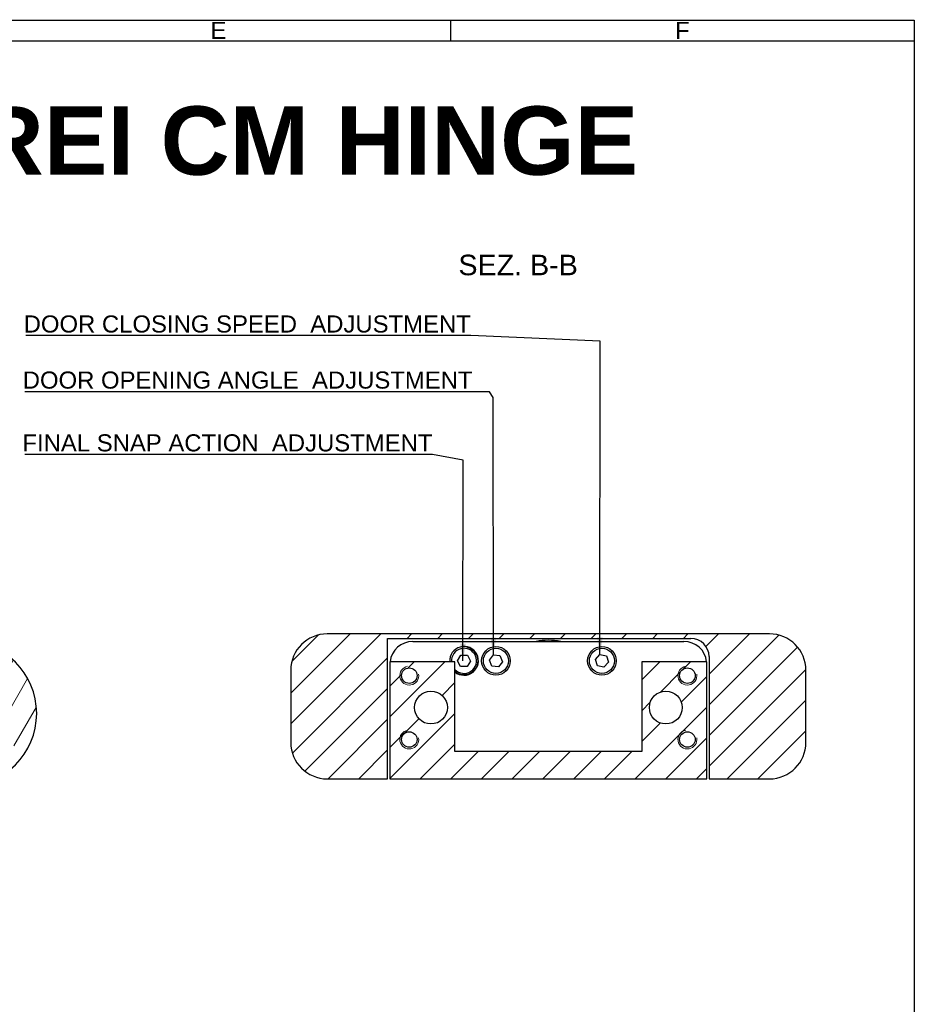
# Model space of a CAD drawing. Header units: millimetres. Extents: x 7 to 622, y 6 to 438.
# Tile 9 of 9: x 426 to 622, y 222 to 438. Entities that reach past the tile are written whole.
import ezdxf

# ---------------------------------------------------------------- set-up
doc = ezdxf.new("R2010")
doc.units = ezdxf.units.MM
doc.header["$LTSCALE"] = 1.5
for name, color, linetype, lineweight in [('Bordo (ISO)', 7, 'Continuous', 25), ('Simbolo (ISO)', 7, 'Continuous', 25), ('Tratteggio (ISO)', 7, 'Continuous', 15), ('Visibile (ISO)', 7, 'Continuous', 25), ('Visibile sottile (ISO)', 7, 'Continuous', 20)]:
    doc.layers.add(name, color=color, linetype=linetype, lineweight=lineweight)
doc.styles.add('Etichetta testo (ISO)', font='ARIAL.TTF')
doc.styles.add('Miglioranzo', font='ARIAL.TTF')
doc.dimstyles.new('Default - Metodo 1b (ISO)$7', dxfattribs={"dimscale": 1.5, "dimtxt": 2.5, "dimasz": 2.5, "dimexe": 3.175, "dimexo": 0, "dimgap": 0.762, "dimtad": 1, "dimtoh": 1, "dimrnd": 1e-08, "dimtxsty": 'Miglioranzo', "dimcen": 0.09, "dimdle": 10, "dimclrd": 256, "dimclre": 256, "dimclrt": 256, "dimazin": 2, "dimtfac": 1.4, "dimtmove": 0, "dimatfit": 3, "dimfxl": 1, "dimtolj": 1, "dimlwd": -1, "dimlwe": -1, "dimarcsym": 0})

# ---------------------------------------------------------------- blocks, each defined once
blk = doc.blocks.new('Bordi Bordo A3')
at = {"layer": 'Bordo (ISO)'}
for p, q in [((8, 292), (415, 292)), ((347.17, 292), (347.17, 289)), ((415, 292), (415, 5)), ((415, 292), (415, 289)), ((5, 289), (415, 289))]:
    blk.add_line(p, q, dxfattribs=at)
at = {"layer": 'Bordo (ISO)', "char_height": 2.5, "attachment_point": 5, "style": 'Miglioranzo'}
for s, insert in [('E', (313.25, 290.5)), ('F', (381.08, 290.5))]:
    blk.add_mtext(s, dxfattribs=dict(at, insert=insert))

msp = doc.modelspace()

# ---------------------------------------------------------------- hatches: boundary and pattern name
at = {"layer": 'Tratteggio (ISO)'}
h = msp.add_hatch(dxfattribs=at)
h.set_pattern_fill('ANSI31', color=256, scale=38.1, style=0)
h.set_pattern_definition([(45, (0, 0), (-3.367596, 3.367596), [])])
edge = h.paths.add_edge_path()
edge.add_line((577.48, 271.64), (590.73, 271.64))
edge.add_ellipse((590.73, 279.64), major_axis=(0, -8), ratio=1, start_angle=0, end_angle=90)
edge.add_line((598.73, 279.64), (598.73, 295.44))
edge.add_ellipse((590.73, 295.44), major_axis=(8, 0), ratio=1, start_angle=0, end_angle=90)
edge.add_line((590.73, 303.44), (493.73, 303.44))
edge.add_ellipse((493.73, 295.44), major_axis=(0, 8), ratio=1, start_angle=0, end_angle=90)
edge.add_line((485.73, 295.44), (485.73, 279.64))
edge.add_ellipse((493.73, 279.64), major_axis=(-8, 0), ratio=1, start_angle=0, end_angle=90)
edge.add_line((493.73, 271.64), (506.98, 271.64))
edge.add_line((506.98, 271.64), (506.98, 302.44))
edge.add_line((506.98, 302.44), (573.48, 302.44))
edge.add_ellipse((573.48, 298.44), major_axis=(0, 4), ratio=1, start_angle=270, end_angle=360, ccw=False)
edge.add_line((577.48, 298.44), (577.48, 271.64))
h.paths.add_polyline_path([(507.48, 271.64), (576.98, 271.64), (576.98, 297.29), (562.73, 297.29), (562.73, 277.64), (521.73, 277.64), (521.73, 297.29), (507.48, 297.29)])
edge = h.paths.add_edge_path(flags=0)
edge.add_ellipse((516.48, 287.27), major_axis=(3.6, 0), ratio=1, start_angle=0, end_angle=360)
edge = h.paths.add_edge_path(flags=0)
edge.add_ellipse((567.98, 287.27), major_axis=(3.6, 0), ratio=1, start_angle=0, end_angle=360)
edge = h.paths.add_edge_path(flags=0)
edge.add_ellipse((511.73, 294.27), major_axis=(1.7, 0), ratio=1, start_angle=0, end_angle=360)
edge = h.paths.add_edge_path(flags=0)
edge.add_ellipse((511.73, 280.27), major_axis=(1.7, 0), ratio=1, start_angle=0, end_angle=360)
edge = h.paths.add_edge_path(flags=0)
edge.add_ellipse((572.73, 280.27), major_axis=(1.7, 0), ratio=1, start_angle=0, end_angle=360)
edge = h.paths.add_edge_path(flags=0)
edge.add_ellipse((572.73, 294.27), major_axis=(1.7, 0), ratio=1, start_angle=0, end_angle=360)
h = msp.add_hatch(dxfattribs=at)
h.set_pattern_fill('ANSI31', color=256, scale=38.1, angle=15, style=0)
h.set_pattern_definition([(60, (0, 0), (-4.124445, 2.38125), [])])
edge = h.paths.add_edge_path()
edge.add_line((319.75, 296.48), (319.75, 300.48))
edge.add_line((319.75, 300.48), (390.25, 300.48))
edge.add_line((390.25, 300.48), (390.25, 296.48))
edge.add_line((390.25, 296.48), (402.5, 296.48))
edge.add_ellipse((402.5, 290.48), major_axis=(0, 6), ratio=1, start_angle=270, end_angle=360, ccw=False)
edge.add_line((408.5, 290.48), (408.5, 282.48))
edge.add_ellipse((402.5, 282.48), major_axis=(6, 0), ratio=1, start_angle=270, end_angle=360, ccw=False)
edge.add_line((402.5, 276.48), (390.25, 276.48))
edge.add_line((390.25, 276.48), (390.25, 270.08))
edge.add_line((390.25, 270.08), (414.1, 270.08))
edge.add_ellipse((414.1, 285.98), major_axis=(0, -15.9), ratio=1, start_angle=0, end_angle=180)
edge.add_line((414.1, 301.88), (295.9, 301.88))
edge.add_ellipse((295.9, 285.98), major_axis=(0, 15.9), ratio=1, start_angle=0, end_angle=180)
edge.add_line((295.9, 270.08), (319.75, 270.08))
edge.add_line((319.75, 270.08), (319.75, 276.48))
edge.add_line((319.75, 276.48), (307.5, 276.48))
edge.add_ellipse((307.5, 282.48), major_axis=(0, -6), ratio=1, start_angle=270, end_angle=360, ccw=False)
edge.add_line((301.5, 282.48), (301.5, 290.48))
edge.add_ellipse((307.5, 290.48), major_axis=(-6, 0), ratio=1, start_angle=270, end_angle=360, ccw=False)
edge.add_line((307.5, 296.48), (319.75, 296.48))
edge = h.paths.add_edge_path(flags=0)
edge.add_ellipse((420, 277.58), major_axis=(5.15, 0), ratio=1, start_angle=0, end_angle=360)
edge = h.paths.add_edge_path(flags=0)
edge.add_ellipse((420, 294.38), major_axis=(5.15, 0), ratio=1, start_angle=0, end_angle=360)
edge = h.paths.add_edge_path(flags=0)
edge.add_ellipse((290, 277.58), major_axis=(5.15, 0), ratio=1, start_angle=0, end_angle=360)
edge = h.paths.add_edge_path(flags=0)
edge.add_ellipse((290, 294.38), major_axis=(5.15, 0), ratio=1, start_angle=0, end_angle=360)
edge = h.paths.add_edge_path(flags=0)
edge.add_ellipse((300, 273.78), major_axis=(-1.54, 2.28), ratio=1, start_angle=0, end_angle=360)
edge = h.paths.add_edge_path(flags=0)
edge.add_ellipse((300, 298.18), major_axis=(-1.37, 2.39), ratio=1, start_angle=0, end_angle=360)
edge = h.paths.add_edge_path(flags=0)
edge.add_ellipse((410, 273.78), major_axis=(0.85, 2.62), ratio=1, start_angle=0, end_angle=360)
edge = h.paths.add_edge_path(flags=0)
edge.add_ellipse((410, 298.18), major_axis=(0.75, 2.65), ratio=1, start_angle=0, end_angle=360)
h.paths.add_polyline_path([(334.5, 295.73), (320.25, 295.73), (320.25, 270.08), (346.5, 270.08), (346.5, 276.15), (334.5, 276.15)])
edge = h.paths.add_edge_path(flags=0)
edge.add_ellipse((329.25, 285.7), major_axis=(3.48, 0), ratio=1, start_angle=0, end_angle=360)
h.paths.add_polyline_path([(389.75, 277.23), (389.75, 295.73), (375.5, 295.73), (375.5, 276.15), (363.5, 276.15), (363.5, 270.08), (389.75, 270.08)])
edge = h.paths.add_edge_path(flags=0)
edge.add_ellipse((380.75, 285.7), major_axis=(3.48, 0), ratio=1, start_angle=0, end_angle=360)

# ---------------------------------------------------------------- linework, layer by layer
at = {"layer": 'Visibile (ISO)'}
for p, q in [((590.73, 303.44), (493.73, 303.44)), ((506.98, 302.44), (573.48, 302.44)), ((506.98, 271.64), (506.98, 302.44)), ((512.48, 301.77), (571.98, 301.77)), ((522.29, 297.55), (523.04, 298.78)), ((523.04, 298.78), (524.48, 298.75)), ((524.48, 298.75), (525.17, 297.48)), ((529.3, 297.7), (530.17, 298.85)), ((530.17, 298.85), (531.6, 298.66)), ((531.6, 298.66), (532.16, 297.33)), ((552.57, 297.82), (553.54, 298.89)), ((553.54, 298.89), (554.95, 298.59)), ((554.95, 298.59), (555.39, 297.21)), ((577.48, 298.44), (577.48, 271.64)), ((521.73, 297.29), (507.48, 297.29)), ((507.48, 297.29), (507.48, 271.64)), ((521.73, 277.64), (521.73, 297.29)), ((522.97, 296.28), (522.29, 297.55)), ((524.42, 296.25), (522.97, 296.28)), ((525.17, 297.48), (524.42, 296.25)), ((529.85, 296.37), (529.3, 297.7)), ((531.29, 296.18), (529.85, 296.37)), ((532.16, 297.33), (531.29, 296.18)), ((553.01, 296.45), (552.57, 297.82)), ((554.42, 296.14), (553.01, 296.45)), ((555.39, 297.21), (554.42, 296.14)), ((576.98, 297.29), (562.73, 297.29)), ((562.73, 297.29), (562.73, 277.64)), ((576.98, 271.64), (576.98, 297.29)), ((485.73, 295.44), (485.73, 279.64)), ((598.73, 279.64), (598.73, 295.44)), ((562.73, 277.64), (521.73, 277.64)), ((493.73, 271.64), (506.98, 271.64)), ((507.48, 271.64), (576.98, 271.64)), ((577.48, 271.64), (590.73, 271.64))]:
    msp.add_line(p, q, dxfattribs=at)
for centre, radius in [((530.73, 297.52), 3.15), ((530.73, 297.52), 2.75), ((553.98, 297.52), 3.15), ((553.98, 297.52), 2.75), ((511.73, 294.27), 1.7), ((572.73, 294.27), 1.7), ((516.48, 287.27), 3.6), ((567.98, 287.27), 3.6), ((511.73, 280.27), 1.7), ((572.73, 280.27), 1.7)]:
    msp.add_circle(centre, radius, dxfattribs=at)
for centre, radius, start, end in [((493.73, 295.44), 8, 90, 180), ((573.48, 298.44), 4, 0, 90), ((590.73, 295.44), 8, 0, 90), ((414.1, 285.98), 15.9, 270, 90), ((512.48, 296.77), 5, 90, 173.9267), ((523.73, 297.52), 3.15, 230.5859, 184.0231), ((523.73, 297.52), 2.75, 223.3418, 184.6095), ((542.23, 287.27), 14.75, 79.436, 100.564), ((571.98, 296.77), 5, 6.0733, 90), ((493.73, 279.64), 8, 180, 270), ((590.73, 279.64), 8, 270, 0)]:
    msp.add_arc(centre, radius, start, end, dxfattribs=at)
at = {"layer": 'Visibile sottile (ISO)'}
for centre, radius, start, end in [((523.73, 297.52), 3.02, 228.5388, 80), ((523.73, 297.52), 3.02, 170, 184.1957), ((511.73, 294.27), 2.08, 100, 10), ((572.73, 294.27), 2.08, 100, 10), ((511.73, 280.27), 2.08, 100, 10), ((572.73, 280.27), 2.08, 100, 10)]:
    msp.add_arc(centre, radius, start, end, dxfattribs=at)

# ---------------------------------------------------------------- block references
at = {"xscale": 1.5, "yscale": 1.5, "zscale": 1.5}
msp.add_blockref('Bordi Bordo A3', (0, 0), dxfattribs=at)

# ---------------------------------------------------------------- texts
at = {"layer": 'Simbolo (ISO)', "style": 'Miglioranzo'}
for s, insert, char_height, width, attachment_point in [('{\\fArial|b1|i0;\\H15.0000;SCHEME OF  ADJUSTMENT FOR REI CM HINGE}', (81.18, 419.1), 15, 480.9146, 1), ('{DOOR CLOSING SPEED  ADJUSTMENT}', (525.22, 369.46), 3.75, 98.1174, 9), ('{DOOR OPENING ANGLE  ADJUSTMENT}', (525.6, 357.16), 3.75, 98.6976, 9), ('{FINAL SNAP ACTION  ADJUSTMENT}', (516.8, 343.39), 3.75, 89.9628, 9)]:
    msp.add_mtext(s, dxfattribs=dict(at, insert=insert, char_height=char_height, width=width, attachment_point=attachment_point))
at = {"layer": 'Simbolo (ISO)', "insert": (522.5, 382.01), "char_height": 4.5, "attachment_point": 7, "style": 'Etichetta testo (ISO)'}
msp.add_mtext('SEZ. B-B', dxfattribs=at)

# ---------------------------------------------------------------- leaders
at = {"layer": 'Simbolo (ISO)', "annotation_type": 0, "has_hookline": 1, "hookline_direction": 1}
for points, text_width in [([(553.54, 298.89), (553.57, 367.59), (525.22, 368.84)], 97.58), ([(530.17, 298.85), (530.12, 355.28), (529.35, 356.53), (525.6, 356.53)], 98.17), ([(523.5, 297.52), (523.56, 341.52), (516.8, 342.77)], 89.41)]:
    msp.add_leader(points, dimstyle='Default - Metodo 1b (ISO)$7', override={"dimgap": 0, "dimtad": 1}, dxfattribs=dict(at, text_width=text_width))

doc.saveas('drawing.dxf')
